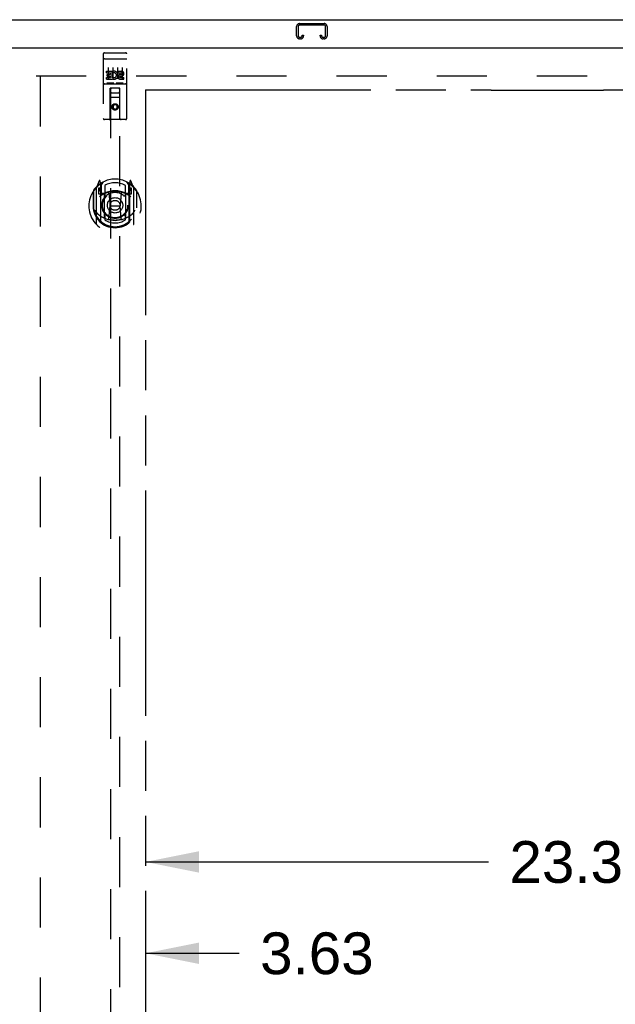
# Model space of a CAD drawing. Header units: inches. Extents: x 0 to 243, y 0 to 157.
# Tile 12 of 22: x 80 to 96, y 95 to 121. Entities that reach past the tile are written whole.
import ezdxf

# ---------------------------------------------------------------- set-up
doc = ezdxf.new("R2010")
doc.units = ezdxf.units.IN
doc.header["$LTSCALE"] = 13.357143
doc.header["$MEASUREMENT"] = 0
doc.linetypes.add('HIDDEN', pattern=[0.2, 0.1, -0.1])
doc.linetypes.add('PHANTOM', pattern=[0.8, 0.45, -0.05, 0.1, -0.05, 0.1, -0.05])
doc.layers.get('0').update_dxf_attribs({"linetype": 'CONTINUOUS'})
for name, color, linetype in [('02___PRT_ALL_AXES', 7, 'CONTINUOUS'), ('AVAILABLE_DOOR_SPACE', 7, 'CONTINUOUS'), ('DEFAULT_2', 8, 'HIDDEN'), ('DIMENSIONS', 7, 'CONTINUOUS')]:
    doc.layers.add(name, color=color, linetype=linetype)
doc.styles.get("Standard").update_dxf_attribs({"font": 'arial.ttf'})
doc.dimstyles.new('DIMSTYLE_2', dxfattribs={"dimtxt": 1.114286, "dimasz": 1.428571, "dimexe": 0.09, "dimexo": 0.07, "dimgap": 0.039, "dimtad": 0, "dimtih": 1, "dimtoh": 1, "dimzin": 4, "dimdsep": 46, "dimtxsty": 'Standard', "dimblk": '_FILLED', "dimblk1": '_FILLED', "dimblk2": '_FILLED', "dimcen": 0.09, "dimazin": 1, "dimtfac": 1, "dimtdec": 3, "dimtofl": 0, "dimtmove": 0, "dimatfit": 3, "dimldrblk": '_FILLED', "dimfxl": 1, "dimtolj": 1, "dimtzin": 4, "dimarcsym": 0})

# ---------------------------------------------------------------- blocks, each defined once
blk = doc.blocks.new('_FILLED')
at = {"color": 0, "linetype": 'ByBlock'}
blk.add_solid([(0, 0), (-1, 0.2), (-1, -0.2)], dxfattribs=at)
blk = doc.blocks.new('*D7')
at = {"layer": 'DIMENSIONS', "color": 2, "linetype": 'Continuous'}
for p, q in [((83.07, 98.347), (92.222, 98.347)), ((106.383, 98.347), (97.23, 98.347))]:
    blk.add_line(p, q, dxfattribs=at)
at = {"layer": 'DIMENSIONS', "color": 2, "linetype": 'Continuous', "xscale": 1.4285714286, "yscale": 1.4285714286, "zscale": 1.4285714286, "rotation": 180}
blk.add_blockref('_FILLED', (83.07, 98.347), dxfattribs=at)
at = {"layer": 'DIMENSIONS', "color": 2, "linetype": 'Continuous', "xscale": 1.4285714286, "yscale": 1.4285714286, "zscale": 1.4285714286}
blk.add_blockref('_FILLED', (106.383, 98.347), dxfattribs=at)
at = {"layer": 'DIMENSIONS', "color": 2, "linetype": 'Continuous', "insert": (94.726, 98.904), "char_height": 1.1143, "width": 3.89379, "attachment_point": 2, "line_spacing_factor": 0.9}
blk.add_mtext('23.31', dxfattribs=at)
blk = doc.blocks.new('*D10')
at = {"layer": 'DIMENSIONS', "color": 2, "linetype": 'Continuous'}
for p, q in [((73.945, 92.119), (71.416, 92.119)), ((77.57, 92.119), (80.427, 92.119))]:
    blk.add_line(p, q, dxfattribs=at)
at = {"layer": 'DIMENSIONS', "color": 2, "linetype": 'Continuous', "xscale": 1.4285714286, "yscale": 1.4285714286, "zscale": 1.4285714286}
blk.add_blockref('_FILLED', (73.945, 92.119), dxfattribs=at)
at = {"layer": 'DIMENSIONS', "color": 2, "linetype": 'Continuous', "xscale": 1.4285714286, "yscale": 1.4285714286, "zscale": 1.4285714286, "rotation": 180}
blk.add_blockref('_FILLED', (77.57, 92.119), dxfattribs=at)
at = {"layer": 'DIMENSIONS', "color": 2, "linetype": 'Continuous', "insert": (70.859, 92.677), "char_height": 1.1143, "width": 3.02804, "attachment_point": 3, "line_spacing_factor": 0.9}
blk.add_mtext('3.63', dxfattribs=at)
blk = doc.blocks.new('*D18')
at = {"layer": 'DIMENSIONS', "color": 2, "linetype": 'Continuous'}
for p, q in [((79.445, 95.91), (76.588, 95.91)), ((83.07, 95.91), (85.57, 95.91))]:
    blk.add_line(p, q, dxfattribs=at)
at = {"layer": 'DIMENSIONS', "color": 2, "linetype": 'Continuous', "xscale": 1.4285714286, "yscale": 1.4285714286, "zscale": 1.4285714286}
blk.add_blockref('_FILLED', (79.445, 95.91), dxfattribs=at)
at = {"layer": 'DIMENSIONS', "color": 2, "linetype": 'Continuous', "xscale": 1.4285714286, "yscale": 1.4285714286, "zscale": 1.4285714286, "rotation": 180}
blk.add_blockref('_FILLED', (83.07, 95.91), dxfattribs=at)
at = {"layer": 'DIMENSIONS', "color": 2, "linetype": 'Continuous', "insert": (86.127, 96.467), "char_height": 1.1143, "width": 3.02804, "attachment_point": 1, "line_spacing_factor": 0.9}
blk.add_mtext('3.63', dxfattribs=at)

msp = doc.modelspace()

# ---------------------------------------------------------------- linework, layer by layer
at = {"color": 7, "linetype": 'Continuous'}
msp.add_line((48.56, 120.82), (108.456, 120.82), dxfattribs=at)
at = {"color": 3, "linetype": 'Continuous'}
msp.add_line((79.445, 120.07), (108.133, 120.07), dxfattribs=at)
at = {"layer": '02___PRT_ALL_AXES', "color": 8, "linetype": 'HIDDEN'}
for p, q in [((81.975, 119.938), (82.54, 119.938)), ((82.026, 119.402), (82.026, 119.445)), ((82.026, 119.445), (82.182, 119.445)), ((82.026, 119.402), (82.139, 119.402)), ((82.026, 119.232), (82.026, 119.274)), ((82.026, 119.274), (82.139, 119.274)), ((82.047, 119.317), (82.047, 119.36)), ((82.047, 119.36), (82.139, 119.36)), ((82.047, 119.317), (82.139, 119.317)), ((82.139, 119.36), (82.139, 119.402)), ((82.139, 119.274), (82.139, 119.317)), ((82.182, 119.267), (82.182, 119.445)), ((82.182, 119.267), (82.195, 119.286)), ((82.206, 119.397), (82.189, 119.436)), ((82.338, 119.402), (82.338, 119.445)), ((82.338, 119.445), (82.431, 119.445)), ((82.338, 119.402), (82.431, 119.402)), ((82.398, 119.317), (82.444, 119.317)), ((82.402, 119.358), (82.431, 119.358)), ((82.402, 119.274), (82.494, 119.274)), ((82.494, 119.232), (82.494, 119.274)), ((81.975, 119.11), (82.54, 119.11)), ((82.026, 119.232), (82.182, 119.232)), ((82.182, 119.232), (82.182, 119.244)), ((82.185, 119.242), (82.182, 119.244)), ((82.402, 119.232), (82.494, 119.232))]:
    msp.add_line(p, q, dxfattribs=at)
msp.add_circle((82.258, 118.493), 0.085, dxfattribs=at)
for centre, radius, start, end in [((82.232, 119.338), 0.107, 244.2636, 113.4027), ((82.232, 119.338), 0.0639, 234.8895, 113.4026), ((82.402, 119.295), 0.0635, 90, 270), ((82.402, 119.296), 0.0219, 100.307, 270), ((82.431, 119.38), 0.0644, 282.2995, 90.0775), ((82.431, 119.38), 0.0219, 269.9011, 90)]:
    msp.add_arc(centre, radius, start, end, dxfattribs=at)
at = {"layer": 'AVAILABLE_DOOR_SPACE', "color": 4, "linetype": 'PHANTOM'}
for p, q in [((83.07, 118.945), (83.07, 85.695)), ((83.07, 118.945), (92.289, 118.945)), ((92.289, 118.945), (92.289, 118.944)), ((92.289, 118.944), (95.289, 118.944)), ((95.289, 118.944), (95.289, 118.945)), ((95.289, 118.945), (106.383, 118.945))]:
    msp.add_line(p, q, dxfattribs=at)
at = {"layer": 'DEFAULT_2', "color": 8, "linetype": 'HIDDEN'}
for p, q in [((87.101, 120.39), (87.101, 120.636)), ((87.141, 120.636), (87.141, 120.39)), ((87.181, 120.716), (87.834, 120.716)), ((87.834, 120.676), (87.181, 120.676)), ((87.874, 120.39), (87.874, 120.636)), ((87.914, 120.636), (87.914, 120.39)), ((87.181, 120.35), (87.209, 120.35)), ((87.249, 120.39), (87.249, 120.404)), ((87.249, 120.404), (87.289, 120.404)), ((87.289, 120.404), (87.289, 120.39)), ((87.726, 120.39), (87.726, 120.404)), ((87.726, 120.404), (87.766, 120.404)), ((87.766, 120.404), (87.766, 120.39)), ((87.806, 120.35), (87.834, 120.35)), ((87.209, 120.31), (87.181, 120.31)), ((87.834, 120.31), (87.806, 120.31)), ((81.945, 119.908), (81.945, 118.183)), ((82.04, 119.938), (82.225, 119.938)), ((82.29, 119.938), (82.475, 119.938)), ((82.57, 118.183), (82.57, 119.908)), ((81.962, 119.779), (81.961, 119.779)), ((81.962, 119.779), (81.962, 119.779)), ((81.963, 119.779), (81.962, 119.779)), ((81.964, 119.779), (81.963, 119.779)), ((81.965, 119.779), (81.964, 119.779)), ((81.966, 119.779), (81.965, 119.779)), ((81.966, 119.779), (81.966, 119.779)), ((81.967, 119.779), (81.966, 119.779)), ((81.968, 119.779), (81.967, 119.779)), ((81.969, 119.779), (81.968, 119.779)), ((81.97, 119.779), (81.969, 119.779)), ((81.97, 119.779), (81.97, 119.779)), ((81.971, 119.779), (81.97, 119.779)), ((81.972, 119.779), (81.971, 119.779)), ((81.973, 119.779), (81.972, 119.779)), ((81.974, 119.779), (81.973, 119.779)), ((81.975, 119.779), (81.974, 119.779)), ((81.975, 119.779), (82.54, 119.779)), ((82.07, 119.546), (82.07, 119.24)), ((82.195, 119.546), (82.195, 119.24)), ((82.32, 119.546), (82.32, 119.24)), ((82.445, 119.546), (82.445, 119.24)), ((82.54, 119.779), (82.541, 119.779)), ((82.541, 119.779), (82.542, 119.779)), ((82.542, 119.779), (82.543, 119.779)), ((82.543, 119.779), (82.543, 119.779)), ((82.543, 119.779), (82.544, 119.779)), ((82.544, 119.779), (82.545, 119.779)), ((82.545, 119.779), (82.546, 119.779)), ((82.546, 119.779), (82.547, 119.779)), ((82.547, 119.779), (82.548, 119.779)), ((82.548, 119.779), (82.548, 119.779)), ((82.548, 119.779), (82.549, 119.779)), ((82.549, 119.779), (82.55, 119.779)), ((82.55, 119.779), (82.551, 119.779)), ((82.551, 119.779), (82.552, 119.779)), ((82.552, 119.779), (82.552, 119.779)), ((82.552, 119.779), (82.553, 119.779)), ((80.154, 119.32), (106.758, 119.32)), ((80.258, 119.305), (80.258, 50.335)), ((81.975, 119.11), (82.54, 119.11)), ((82.219, 119.126), (82.047, 119.126)), ((82.469, 119.126), (82.297, 119.126)), ((82.128, 118.183), (82.131, 118.993)), ((82.133, 118.993), (82.131, 118.993)), ((82.133, 118.993), (82.133, 86.991)), ((82.383, 118.993), (82.133, 118.993)), ((82.173, 118.868), (82.343, 118.868)), ((82.383, 86.991), (82.383, 118.993)), ((82.384, 118.993), (82.383, 118.993)), ((82.388, 118.183), (82.384, 118.993)), ((82.385, 118.743), (82.13, 118.743)), ((82.258, 118.564), (82.195, 118.528)), ((82.195, 118.528), (82.195, 118.456)), ((82.195, 118.528), (82.205, 118.523)), ((82.258, 118.553), (82.205, 118.523)), ((82.205, 118.523), (82.205, 118.462)), ((82.258, 118.564), (82.258, 118.553)), ((82.32, 118.528), (82.258, 118.564)), ((82.31, 118.523), (82.258, 118.553)), ((82.32, 118.528), (82.31, 118.523)), ((82.31, 118.462), (82.31, 118.523)), ((82.32, 118.456), (82.32, 118.528)), ((82.195, 118.456), (82.205, 118.462)), ((82.195, 118.456), (82.258, 118.42)), ((82.205, 118.462), (82.258, 118.432)), ((82.258, 118.432), (82.31, 118.462)), ((82.258, 118.42), (82.32, 118.456)), ((82.258, 118.42), (82.258, 118.432)), ((82.32, 118.456), (82.31, 118.462)), ((82.54, 118.153), (81.975, 118.153)), ((81.832, 116.518), (81.762, 116.343)), ((81.854, 116.439), (81.854, 116.438)), ((81.854, 116.438), (81.854, 116.438)), ((81.854, 116.438), (81.854, 116.438)), ((81.875, 116.435), (81.861, 116.515)), ((81.875, 115.419), (81.875, 116.435)), ((81.883, 116.388), (81.953, 116.497)), ((81.883, 115.443), (81.883, 116.446)), ((81.885, 116.422), (81.885, 116.214)), ((81.983, 116.4), (81.983, 116.147)), ((82.533, 116.147), (82.533, 116.4)), ((82.563, 116.497), (82.633, 116.388)), ((82.63, 116.214), (82.63, 116.422)), ((82.633, 115.443), (82.633, 116.446)), ((82.654, 116.515), (82.64, 116.435)), ((82.64, 116.435), (82.64, 115.419)), ((82.662, 116.438), (82.657, 116.441)), ((82.753, 116.343), (82.683, 116.518)), ((81.675, 116.237), (81.675, 115.849)), ((81.683, 116.259), (81.683, 115.802)), ((81.758, 116.332), (81.758, 115.365)), ((81.815, 116.328), (81.815, 116.178)), ((81.883, 116.328), (81.815, 116.328)), ((81.815, 116.178), (81.875, 116.178)), ((81.823, 116.32), (81.853, 116.274)), ((81.975, 116.176), (81.903, 116.176)), ((81.905, 116.194), (81.971, 116.194)), ((81.975, 115.535), (81.975, 116.167)), ((82.094, 116.193), (82.125, 115.849)), ((82.421, 116.193), (82.39, 115.849)), ((82.613, 116.176), (82.54, 116.176)), ((82.54, 116.167), (82.54, 115.535)), ((82.544, 116.194), (82.61, 116.194)), ((82.7, 116.328), (82.633, 116.328)), ((82.64, 116.178), (82.7, 116.178)), ((82.662, 116.274), (82.692, 116.32)), ((82.7, 116.178), (82.7, 116.328)), ((82.758, 115.365), (82.758, 116.332)), ((82.833, 116.259), (82.833, 115.802)), ((82.84, 115.849), (82.84, 116.237)), ((81.675, 115.849), (81.69, 115.849)), ((81.683, 115.802), (81.683, 115.799)), ((82.095, 115.509), (82.125, 115.849)), ((82.125, 115.849), (82.39, 115.849)), ((82.42, 115.509), (82.39, 115.849)), ((82.84, 115.849), (82.825, 115.849)), ((82.833, 115.802), (82.832, 115.799)), ((81.983, 115.586), (81.983, 115.483)), ((82.533, 115.483), (82.533, 115.586))]:
    msp.add_line(p, q, dxfattribs=at)
for points in [[(81.961, 119.779), (81.961, 119.779), (81.96, 119.779), (81.96, 119.778), (81.959, 119.778), (81.959, 119.778), (81.959, 119.778), (81.958, 119.778), (81.958, 119.778), (81.958, 119.778), (81.957, 119.778), (81.957, 119.778), (81.957, 119.778), (81.956, 119.778), (81.956, 119.778), (81.956, 119.778), (81.955, 119.778), (81.955, 119.778), (81.955, 119.778), (81.954, 119.777), (81.954, 119.777), (81.954, 119.777), (81.954, 119.777), (81.953, 119.777), (81.953, 119.777), (81.953, 119.777), (81.952, 119.777), (81.952, 119.777), (81.952, 119.777), (81.952, 119.777), (81.951, 119.777), (81.951, 119.777), (81.951, 119.776), (81.951, 119.776), (81.95, 119.776), (81.95, 119.776), (81.95, 119.776), (81.95, 119.776), (81.949, 119.776), (81.949, 119.776), (81.949, 119.776), (81.949, 119.776), (81.949, 119.776), (81.948, 119.775), (81.948, 119.775), (81.948, 119.775), (81.948, 119.775), (81.948, 119.775), (81.948, 119.775), (81.947, 119.775), (81.947, 119.775), (81.947, 119.775), (81.947, 119.775), (81.947, 119.775), (81.947, 119.774), (81.946, 119.774), (81.946, 119.774), (81.946, 119.774), (81.946, 119.774), (81.946, 119.774), (81.946, 119.774), (81.946, 119.774), (81.946, 119.774), (81.946, 119.774), (81.946, 119.773), (81.945, 119.773), (81.945, 119.773), (81.945, 119.773), (81.945, 119.773), (81.945, 119.773), (81.945, 119.773), (81.945, 119.773), (81.945, 119.773), (81.945, 119.772), (81.945, 119.772), (81.945, 119.772), (81.945, 119.772), (81.945, 119.772)], [(82.553, 119.779), (82.554, 119.779), (82.554, 119.779), (82.555, 119.779), (82.555, 119.779), (82.555, 119.778), (82.556, 119.778), (82.556, 119.778), (82.556, 119.778), (82.557, 119.778), (82.557, 119.778), (82.557, 119.778), (82.558, 119.778), (82.558, 119.778), (82.558, 119.778), (82.559, 119.778), (82.559, 119.778), (82.559, 119.778), (82.56, 119.778), (82.56, 119.778), (82.56, 119.778), (82.561, 119.777), (82.561, 119.777), (82.561, 119.777), (82.562, 119.777), (82.562, 119.777), (82.562, 119.777), (82.562, 119.777), (82.563, 119.777), (82.563, 119.777), (82.563, 119.777), (82.564, 119.777), (82.564, 119.777), (82.564, 119.777), (82.564, 119.776), (82.565, 119.776), (82.565, 119.776), (82.565, 119.776), (82.565, 119.776), (82.565, 119.776), (82.566, 119.776), (82.566, 119.776), (82.566, 119.776), (82.566, 119.776), (82.567, 119.776), (82.567, 119.775), (82.567, 119.775), (82.567, 119.775), (82.567, 119.775), (82.567, 119.775), (82.568, 119.775), (82.568, 119.775), (82.568, 119.775), (82.568, 119.775), (82.568, 119.775), (82.568, 119.775), (82.569, 119.774), (82.569, 119.774), (82.569, 119.774), (82.569, 119.774), (82.569, 119.774), (82.569, 119.774), (82.569, 119.774), (82.569, 119.774), (82.569, 119.774), (82.569, 119.774), (82.57, 119.773), (82.57, 119.773), (82.57, 119.773), (82.57, 119.773), (82.57, 119.773), (82.57, 119.773), (82.57, 119.773), (82.57, 119.773), (82.57, 119.773), (82.57, 119.772), (82.57, 119.772), (82.57, 119.772), (82.57, 119.772), (82.57, 119.772)], [(82.047, 119.126), (82.046, 119.126), (82.046, 119.126), (82.046, 119.126), (82.046, 119.126), (82.046, 119.126), (82.045, 119.126), (82.045, 119.126), (82.045, 119.126), (82.045, 119.126), (82.045, 119.126), (82.044, 119.126), (82.044, 119.126), (82.044, 119.126), (82.044, 119.126), (82.044, 119.126), (82.044, 119.126), (82.043, 119.126), (82.043, 119.126), (82.043, 119.126), (82.043, 119.126), (82.043, 119.126), (82.043, 119.126), (82.043, 119.126), (82.042, 119.126), (82.042, 119.126), (82.042, 119.126), (82.042, 119.126), (82.042, 119.126), (82.042, 119.126), (82.042, 119.126), (82.042, 119.126), (82.041, 119.126), (82.041, 119.126), (82.041, 119.126), (82.041, 119.126), (82.041, 119.126), (82.041, 119.126), (82.041, 119.126), (82.041, 119.126), (82.041, 119.126), (82.041, 119.126), (82.04, 119.127), (82.04, 119.127), (82.04, 119.127), (82.04, 119.127), (82.04, 119.127)], [(82.225, 119.127), (82.225, 119.127), (82.225, 119.127), (82.225, 119.127), (82.225, 119.127), (82.225, 119.126), (82.225, 119.126), (82.224, 119.126), (82.224, 119.126), (82.224, 119.126), (82.224, 119.126), (82.224, 119.126), (82.224, 119.126), (82.224, 119.126), (82.224, 119.126), (82.224, 119.126), (82.223, 119.126), (82.223, 119.126), (82.223, 119.126), (82.223, 119.126), (82.223, 119.126), (82.223, 119.126), (82.223, 119.126), (82.223, 119.126), (82.222, 119.126), (82.222, 119.126), (82.222, 119.126), (82.222, 119.126), (82.222, 119.126), (82.222, 119.126), (82.221, 119.126), (82.221, 119.126), (82.221, 119.126), (82.221, 119.126), (82.221, 119.126), (82.221, 119.126), (82.22, 119.126), (82.22, 119.126), (82.22, 119.126), (82.22, 119.126), (82.22, 119.126), (82.22, 119.126), (82.219, 119.126), (82.219, 119.126), (82.219, 119.126), (82.219, 119.126)], [(82.297, 119.126), (82.296, 119.126), (82.296, 119.126), (82.296, 119.126), (82.296, 119.126), (82.296, 119.126), (82.295, 119.126), (82.295, 119.126), (82.295, 119.126), (82.295, 119.126), (82.295, 119.126), (82.294, 119.126), (82.294, 119.126), (82.294, 119.126), (82.294, 119.126), (82.294, 119.126), (82.294, 119.126), (82.293, 119.126), (82.293, 119.126), (82.293, 119.126), (82.293, 119.126), (82.293, 119.126), (82.293, 119.126), (82.293, 119.126), (82.292, 119.126), (82.292, 119.126), (82.292, 119.126), (82.292, 119.126), (82.292, 119.126), (82.292, 119.126), (82.292, 119.126), (82.292, 119.126), (82.291, 119.126), (82.291, 119.126), (82.291, 119.126), (82.291, 119.126), (82.291, 119.126), (82.291, 119.126), (82.291, 119.126), (82.291, 119.126), (82.291, 119.126), (82.291, 119.126), (82.29, 119.127), (82.29, 119.127), (82.29, 119.127), (82.29, 119.127), (82.29, 119.127)], [(82.475, 119.127), (82.475, 119.127), (82.475, 119.127), (82.475, 119.127), (82.475, 119.127), (82.475, 119.126), (82.475, 119.126), (82.474, 119.126), (82.474, 119.126), (82.474, 119.126), (82.474, 119.126), (82.474, 119.126), (82.474, 119.126), (82.474, 119.126), (82.474, 119.126), (82.474, 119.126), (82.473, 119.126), (82.473, 119.126), (82.473, 119.126), (82.473, 119.126), (82.473, 119.126), (82.473, 119.126), (82.473, 119.126), (82.473, 119.126), (82.472, 119.126), (82.472, 119.126), (82.472, 119.126), (82.472, 119.126), (82.472, 119.126), (82.472, 119.126), (82.471, 119.126), (82.471, 119.126), (82.471, 119.126), (82.471, 119.126), (82.471, 119.126), (82.471, 119.126), (82.47, 119.126), (82.47, 119.126), (82.47, 119.126), (82.47, 119.126), (82.47, 119.126), (82.47, 119.126), (82.469, 119.126), (82.469, 119.126), (82.469, 119.126), (82.469, 119.126)], [(81.725, 115.735), (81.728, 115.73), (81.731, 115.725), (81.734, 115.72), (81.737, 115.715), (81.74, 115.711), (81.743, 115.707), (81.745, 115.703), (81.748, 115.699), (81.75, 115.695), (81.753, 115.691), (81.755, 115.688), (81.758, 115.685), (81.76, 115.681), (81.762, 115.678), (81.765, 115.675), (81.767, 115.672), (81.769, 115.67), (81.771, 115.667), (81.773, 115.665), (81.775, 115.662), (81.777, 115.66), (81.779, 115.657), (81.781, 115.655), (81.783, 115.653), (81.785, 115.651), (81.787, 115.649), (81.789, 115.647), (81.79, 115.646), (81.792, 115.644), (81.794, 115.642), (81.795, 115.641), (81.797, 115.639), (81.799, 115.638), (81.8, 115.636), (81.802, 115.635), (81.803, 115.634)], [(82.712, 115.634), (82.713, 115.635), (82.715, 115.636), (82.716, 115.638), (82.718, 115.639), (82.72, 115.641), (82.721, 115.642), (82.723, 115.644), (82.725, 115.646), (82.727, 115.647), (82.728, 115.649), (82.73, 115.651), (82.732, 115.653), (82.734, 115.655), (82.736, 115.657), (82.738, 115.66), (82.74, 115.662), (82.742, 115.665), (82.744, 115.667), (82.746, 115.67), (82.748, 115.672), (82.75, 115.675), (82.753, 115.678), (82.755, 115.681), (82.757, 115.685), (82.76, 115.688), (82.762, 115.691), (82.765, 115.695), (82.767, 115.699), (82.77, 115.703), (82.773, 115.707), (82.775, 115.711), (82.778, 115.715), (82.781, 115.72), (82.784, 115.725), (82.787, 115.73), (82.79, 115.735)], [(82.446, 115.492), (82.44, 115.49), (82.435, 115.489), (82.429, 115.487), (82.424, 115.486), (82.418, 115.485), (82.413, 115.483), (82.407, 115.482), (82.402, 115.481), (82.397, 115.48), (82.391, 115.479), (82.386, 115.478), (82.38, 115.477), (82.375, 115.476), (82.369, 115.475), (82.363, 115.474), (82.358, 115.473), (82.352, 115.472), (82.347, 115.472), (82.341, 115.471), (82.336, 115.47), (82.33, 115.47), (82.325, 115.469), (82.319, 115.469), (82.313, 115.468), (82.308, 115.468), (82.302, 115.467), (82.297, 115.467), (82.291, 115.467), (82.286, 115.467), (82.28, 115.466), (82.274, 115.466), (82.269, 115.466), (82.263, 115.466), (82.258, 115.466), (82.252, 115.466), (82.246, 115.466), (82.241, 115.466), (82.235, 115.466), (82.23, 115.467), (82.224, 115.467), (82.218, 115.467), (82.213, 115.467), (82.207, 115.468), (82.202, 115.468), (82.196, 115.469), (82.191, 115.469), (82.185, 115.47), (82.179, 115.47), (82.174, 115.471), (82.168, 115.472), (82.163, 115.472), (82.157, 115.473), (82.152, 115.474), (82.146, 115.475), (82.141, 115.476), (82.135, 115.477), (82.13, 115.478), (82.124, 115.479), (82.119, 115.48), (82.113, 115.481), (82.108, 115.482), (82.102, 115.483), (82.097, 115.485), (82.091, 115.486), (82.086, 115.487), (82.08, 115.489), (82.075, 115.49), (82.07, 115.492)]]:
    msp.add_lwpolyline(points, dxfattribs=at)
for centre, radius in [((82.258, 118.493), 0.0845), ((82.258, 115.867), 0.35), ((82.258, 115.867), 0.335), ((82.258, 115.867), 0.205), ((82.258, 115.867), 0.133)]:
    msp.add_circle(centre, radius, dxfattribs=at)
for centre, radius, start, end in [((87.181, 120.636), 0.08, 90, 180), ((87.181, 120.636), 0.04, 90, 180), ((87.834, 120.636), 0.08, 0, 90), ((87.834, 120.636), 0.04, 0, 90), ((87.181, 120.39), 0.08, 180, 270), ((87.181, 120.39), 0.04, 180, 270), ((87.209, 120.39), 0.08, 270, 360), ((87.209, 120.39), 0.04, 270, 360), ((87.806, 120.39), 0.08, 180, 270), ((87.806, 120.39), 0.04, 180, 270), ((87.834, 120.39), 0.08, 270, 360), ((87.834, 120.39), 0.04, 270, 360), ((81.975, 119.908), 0.03, 90, 180), ((82.54, 119.908), 0.03, 0, 90), ((81.975, 119.08), 0.03, 90, 180), ((82.54, 119.08), 0.03, 0, 90), ((82.173, 118.953), 0.04, 90, 180), ((82.173, 118.908), 0.04, 180, 270), ((82.343, 118.953), 0.04, 0, 90), ((82.343, 118.908), 0.04, 270, 360), ((81.975, 118.183), 0.03, 180, 270), ((82.098, 118.183), 0.03, 270, 360), ((82.418, 118.183), 0.03, 180, 270), ((82.54, 118.183), 0.03, 270, 360), ((82.258, 115.849), 0.7, 125.5126, 54.4874), ((82.258, 115.867), 0.7, 35.2961, 144.7039), ((81.846, 116.513), 0.015, 10, 158.1959), ((81.863, 116.402), 0.02, 0, 125.5126), ((81.865, 116.422), 0.02, 0, 125.2543), ((81.903, 116.446), 0.02, 121.4688, 179.9992), ((82.258, 115.867), 0.6, 62.7204, 117.2796), ((82.613, 116.446), 0.02, 0, 58.5295), ((82.65, 116.422), 0.02, 54.7457, 180), ((82.653, 116.402), 0.02, 54.4874, 180), ((82.669, 116.513), 0.015, 21.8041, 170), ((81.703, 116.259), 0.02, 144.7039, 180), ((81.773, 116.332), 0.015, 135.0748, 180), ((81.828, 116.323), 0.005, 90, 212.6792), ((82.258, 115.536), 0.7, 53.2319, 126.7681), ((81.695, 116.172), 0.188, 0, 32.6792), ((81.903, 116.196), 0.02, 180, 270), ((81.905, 116.214), 0.02, 180, 270), ((81.971, 116.214), 0.02, 270, 293.464), ((81.99, 116.167), 0.015, 112.9863, 180), ((82.258, 115.554), 0.7, 66.536, 113.464), ((82.013, 116.147), 0.03, 180, 311.1261), ((82.258, 115.867), 0.343, 48.8739, 131.1261), ((82.075, 116.191), 0.02, 5.0796, 105.6131), ((82.441, 116.191), 0.02, 74.3869, 174.9204), ((82.503, 116.147), 0.03, 228.8739, 360), ((82.525, 116.167), 0.015, 0, 67.0137), ((82.544, 116.214), 0.02, 246.536, 270), ((82.61, 116.214), 0.02, 270, 360), ((82.613, 116.196), 0.02, 270, 360), ((82.821, 116.172), 0.188, 147.3208, 180), ((82.688, 116.323), 0.005, 327.3208, 90), ((82.743, 116.332), 0.015, 0, 44.9252), ((82.813, 116.259), 0.02, 0, 35.2961), ((82.258, 115.851), 0.583, 180.2464, 359.7536), ((81.703, 115.802), 0.02, 180, 187.6622), ((82.258, 115.877), 0.58, 187.6622, 352.3378), ((82.258, 116.166), 0.7, 229.529, 310.471), ((82.013, 115.586), 0.03, 48.8739, 180), ((82.258, 115.867), 0.343, 228.8739, 311.1261), ((82.503, 115.586), 0.03, 0, 131.1261), ((82.813, 115.802), 0.02, 352.3378, 360), ((81.773, 115.365), 0.015, 180, 224.9252), ((81.89, 115.419), 0.015, 180, 229.6413), ((81.903, 115.443), 0.02, 180, 230.6594), ((81.99, 115.535), 0.015, 180, 247.0137), ((82.258, 115.877), 0.48, 235.0461, 304.9539), ((82.075, 115.511), 0.02, 254.4248, 354.9204), ((82.44, 115.511), 0.02, 185.0796, 285.5752), ((82.525, 115.535), 0.015, 292.9863, 360), ((82.613, 115.443), 0.02, 309.3378, 359.9984), ((82.625, 115.419), 0.015, 310.3587, 360), ((82.743, 115.365), 0.015, 315.0748, 360)]:
    msp.add_arc(centre, radius, start, end, dxfattribs=at)

# ---------------------------------------------------------------- dimensions: what is measured, and where the dimension line sits
at = {"layer": 'DIMENSIONS', "color": 2, "linetype": 'Continuous'}
for base, p1, p2, picture, middle in [((79.445056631, 95.910339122), (83.070056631, 118.945015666), (79.445056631, 119.946015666), '*D18', (87.639985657, 95.904126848)), ((83.07, 98.347), (106.383, 118.945), (83.07, 118.945), '*D7', (94.604, 98.341))]:
    dim = msp.add_linear_dim(base=base, p1=p1, p2=p2, angle=180, dimstyle='DIMSTYLE_2', dxfattribs=at)
    dim.commit()
    dim.dimension.update_dxf_attribs({"geometry": picture, "text_midpoint": middle, "dimtype": 160})
dim = msp.add_linear_dim(base=(77.570056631, 92.11942733), p1=(73.945056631, 118.945015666), p2=(77.570056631, 49.694015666), dimstyle='DIMSTYLE_2', dxfattribs=at)
dim.commit()
dim.dimension.update_dxf_attribs({"geometry": '*D10', "text_midpoint": (69.343162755, 92.113211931), "dimtype": 160})

doc.saveas('drawing.dxf')
